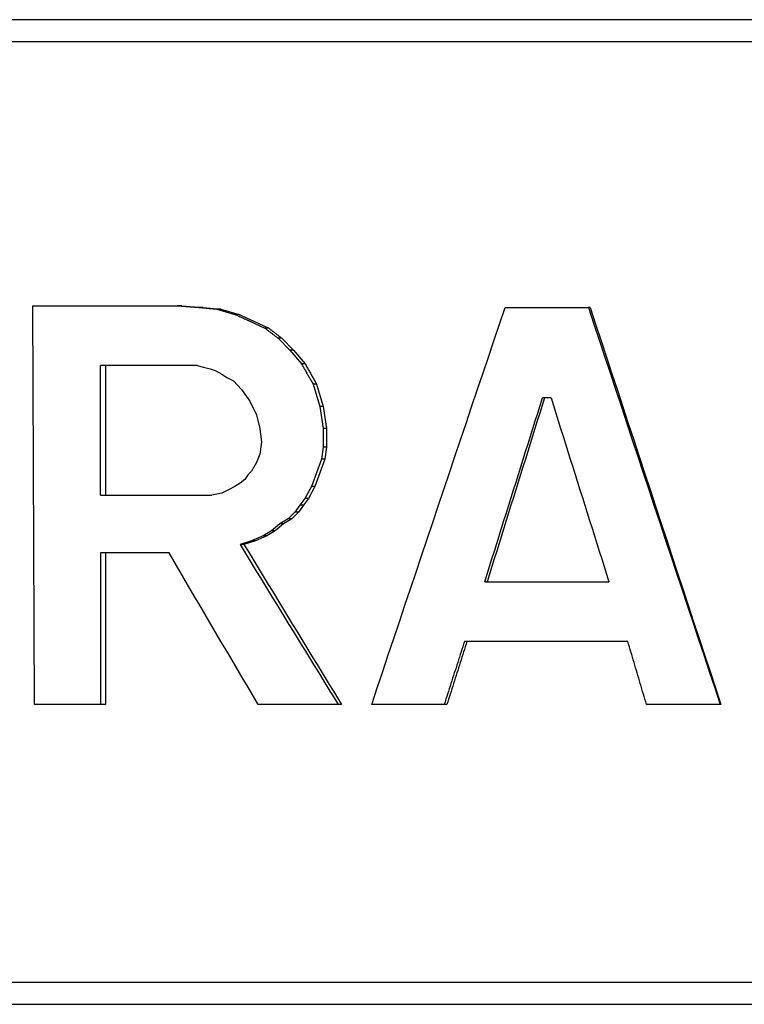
# Model space of a CAD drawing. Header units: millimetres. Extents: x 66 to 3962, y 36 to 312.
# Tile 4 of 9: x 321 to 326, y 208 to 215. Entities that reach past the tile are written whole.
import ezdxf

# ---------------------------------------------------------------- set-up
doc = ezdxf.new("R2010")
doc.units = ezdxf.units.MM
doc.layers.add('DETAIL', color=2, linetype='Continuous')

msp = doc.modelspace()

# ---------------------------------------------------------------- linework, layer by layer
at = {"layer": 'DETAIL'}
for p, q in [((332.7018, 214.7679), (317.3214, 214.7679)), ((332.5675, 214.6216), (317.4289, 214.6216)), ((321.2196, 210.2516), (321.2088, 212.8805)), ((321.2088, 212.8805), (322.1619, 212.8805)), ((322.1909, 212.8805), (322.1619, 212.8805)), ((322.1619, 212.8805), (322.3027, 212.869)), ((322.1909, 212.8805), (322.3308, 212.869)), ((322.3308, 212.869), (322.3027, 212.869)), ((322.3027, 212.869), (322.4225, 212.8579)), ((322.3308, 212.869), (322.4497, 212.8579)), ((324.3228, 212.869), (324.8723, 212.869)), ((324.8833, 212.869), (324.8723, 212.869)), ((322.4497, 212.8579), (322.4225, 212.8579)), ((322.4225, 212.8579), (322.5421, 212.8243)), ((322.4497, 212.8579), (322.5686, 212.8243)), ((322.5686, 212.8243), (322.5421, 212.8243)), ((322.6405, 212.7792), (322.739, 212.7341)), ((322.6663, 212.7792), (322.7642, 212.7341)), ((322.7642, 212.7341), (322.739, 212.7341)), ((322.8511, 212.6669), (322.8266, 212.6669)), ((322.8266, 212.6669), (322.9034, 212.5882)), ((322.8511, 212.6669), (322.9275, 212.5882)), ((322.9275, 212.5882), (322.9034, 212.5882)), ((322.9034, 212.5882), (322.9803, 212.4985)), ((322.9275, 212.5882), (323.0039, 212.4985)), ((321.6561, 211.6332), (321.6561, 212.487)), ((322.292, 212.487), (321.6561, 212.487)), ((321.6884, 212.487), (321.6884, 211.6332)), ((322.292, 212.487), (322.3356, 212.4759)), ((322.3356, 212.4759), (322.3788, 212.4649)), ((323.0039, 212.4985), (322.9803, 212.4985)), ((322.3788, 212.4649), (322.4114, 212.4534)), ((322.4114, 212.4534), (322.455, 212.4308)), ((322.455, 212.4308), (322.4876, 212.4087)), ((322.4876, 212.4087), (322.5314, 212.3862)), ((322.5314, 212.3862), (322.5859, 212.33)), ((323.0804, 212.3636), (323.0574, 212.3636)), ((323.0574, 212.3636), (323.1012, 212.2177)), ((323.0804, 212.3636), (323.1239, 212.2177)), ((322.5859, 212.33), (322.6405, 212.2513)), ((322.6405, 212.2513), (322.6844, 212.1615)), ((323.1239, 212.2177), (323.1012, 212.2177)), ((323.1012, 212.2177), (323.1233, 212.0714)), ((323.1239, 212.2177), (323.1459, 212.0714)), ((324.6253, 212.2739), (324.5692, 212.2739)), ((322.6844, 212.1615), (322.7059, 212.0714)), ((322.7059, 212.0714), (322.7171, 211.9816)), ((323.1459, 212.0714), (323.1233, 212.0714)), ((323.1233, 212.0714), (323.1233, 211.948)), ((323.1459, 212.0714), (323.1459, 211.948)), ((322.7171, 211.9816), (322.7059, 211.9029)), ((322.7059, 211.9029), (322.6844, 211.8468)), ((323.1233, 211.948), (323.1124, 211.8693)), ((323.1459, 211.948), (323.1233, 211.948)), ((323.1459, 211.948), (323.1351, 211.8693)), ((322.6844, 211.8468), (322.6512, 211.7906)), ((323.1124, 211.8693), (323.0791, 211.7796)), ((323.1351, 211.8693), (323.1019, 211.7796)), ((323.1351, 211.8693), (323.1124, 211.8693)), ((322.6297, 211.7681), (322.6078, 211.7345)), ((322.6512, 211.7906), (322.6297, 211.7681)), ((323.0791, 211.7796), (323.0461, 211.6894)), ((323.1019, 211.7796), (323.0692, 211.6894)), ((322.5752, 211.7119), (322.5421, 211.6894)), ((322.6078, 211.7345), (322.5752, 211.7119)), ((321.6561, 211.6332), (322.3899, 211.6332)), ((322.455, 211.6447), (322.3899, 211.6332)), ((322.4988, 211.6672), (322.455, 211.6447)), ((322.5421, 211.6894), (322.4988, 211.6672)), ((323.0461, 211.6894), (323.0024, 211.6107)), ((323.0692, 211.6894), (323.0258, 211.6107)), ((323.0692, 211.6894), (323.0461, 211.6894)), ((322.9691, 211.566), (322.9362, 211.5209)), ((322.9927, 211.566), (322.9601, 211.5209)), ((323.0024, 211.6107), (322.9691, 211.566)), ((322.9927, 211.566), (322.9691, 211.566)), ((323.0258, 211.6107), (322.9927, 211.566)), ((323.0258, 211.6107), (323.0024, 211.6107)), ((322.9362, 211.5209), (322.8922, 211.4762)), ((322.9601, 211.5209), (322.9163, 211.4762)), ((322.9601, 211.5209), (322.9362, 211.5209)), ((322.8373, 211.4422), (322.7826, 211.3976)), ((322.8618, 211.4422), (322.8074, 211.3976)), ((322.8922, 211.4762), (322.8373, 211.4422)), ((322.8618, 211.4422), (322.8373, 211.4422)), ((322.9163, 211.4762), (322.8618, 211.4422)), ((322.9163, 211.4762), (322.8922, 211.4762)), ((322.7826, 211.3976), (322.7278, 211.3635)), ((322.8074, 211.3976), (322.7531, 211.3635)), ((322.8074, 211.3976), (322.7826, 211.3976)), ((322.6512, 211.3299), (322.5752, 211.3074)), ((322.6014, 211.3074), (322.5752, 211.3074)), ((322.677, 211.3299), (322.6014, 211.3074)), ((322.7278, 211.3635), (322.6512, 211.3299)), ((322.677, 211.3299), (322.6512, 211.3299)), ((322.7531, 211.3635), (322.677, 211.3299)), ((322.7531, 211.3635), (322.7278, 211.3635)), ((322.1079, 211.2512), (321.6561, 211.2512)), ((321.6561, 211.2512), (321.6561, 210.2516)), ((321.6884, 211.2512), (321.6884, 210.2516)), ((324.1886, 211.0602), (325.0073, 211.0602)), ((325.1313, 210.6672), (324.0546, 210.6672)), ((321.6561, 210.2516), (321.2196, 210.2516)), ((321.6884, 210.2516), (321.6561, 210.2516)), ((323.2226, 210.2516), (322.6951, 210.2516)), ((323.2446, 210.2516), (323.2226, 210.2516)), ((323.9212, 210.2516), (323.4436, 210.2516)), ((323.9386, 210.2516), (323.9212, 210.2516)), ((325.7403, 210.2516), (325.255, 210.2516)), ((325.7456, 210.2516), (325.7403, 210.2516)), ((317.4289, 208.4203), (332.5675, 208.4203)), ((317.3214, 208.2743), (332.7018, 208.2743))]:
    msp.add_line(p, q, dxfattribs=at)
at = {"layer": 'DETAIL', "flags": 128}
for points in [[(323.4436, 210.2516), (323.48, 210.3606), (323.5165, 210.4697), (323.5529, 210.5787), (323.5894, 210.6878), (323.626, 210.7968), (323.6625, 210.9059), (323.699, 211.015), (323.7356, 211.124), (323.7722, 211.2331), (323.8088, 211.3421), (323.8454, 211.4512), (323.882, 211.5603), (323.9187, 211.6693), (323.9553, 211.7784), (323.992, 211.8874), (324.0287, 211.9965), (324.0654, 212.1055), (324.1021, 212.2146), (324.1389, 212.3237), (324.1756, 212.4327), (324.2124, 212.5418), (324.2492, 212.6508), (324.286, 212.7599), (324.3228, 212.869)], [(324.8723, 212.869), (324.9084, 212.7599), (324.9445, 212.6508), (324.9806, 212.5418), (325.0167, 212.4327), (325.0528, 212.3237), (325.0889, 212.2146), (325.125, 212.1055), (325.1612, 211.9965), (325.1973, 211.8874), (325.2335, 211.7784), (325.2696, 211.6693), (325.3058, 211.5603), (325.342, 211.4512), (325.3781, 211.3421), (325.4143, 211.2331), (325.4505, 211.124), (325.4867, 211.015), (325.5229, 210.9059), (325.5592, 210.7968), (325.5954, 210.6878), (325.6316, 210.5787), (325.6678, 210.4697), (325.7041, 210.3606), (325.7403, 210.2516)], [(324.8833, 212.869), (324.9192, 212.7599), (324.955, 212.6508), (324.9909, 212.5418), (325.0267, 212.4327), (325.0626, 212.3237), (325.0985, 212.2146), (325.1344, 212.1055), (325.1703, 211.9965), (325.2062, 211.8874), (325.2421, 211.7784), (325.278, 211.6693), (325.3139, 211.5603), (325.3499, 211.4512), (325.3858, 211.3421), (325.4218, 211.2331), (325.4577, 211.124), (325.4937, 211.015), (325.5297, 210.9059), (325.5656, 210.7968), (325.6016, 210.6878), (325.6376, 210.5787), (325.6736, 210.4697), (325.7096, 210.3606), (325.7456, 210.2516)], [(322.5421, 212.8243), (322.5462, 212.8224), (322.5503, 212.8205), (322.5544, 212.8187), (322.5585, 212.8168), (322.5626, 212.8149), (322.5667, 212.813), (322.5708, 212.8111), (322.5749, 212.8093), (322.579, 212.8074), (322.5831, 212.8055), (322.5872, 212.8036), (322.5913, 212.8018), (322.5954, 212.7999), (322.5995, 212.798), (322.6036, 212.7961), (322.6077, 212.7942), (322.6118, 212.7924), (322.6159, 212.7905), (322.62, 212.7886), (322.6241, 212.7867), (322.6282, 212.7848), (322.6323, 212.783), (322.6364, 212.7811), (322.6405, 212.7792)], [(322.5686, 212.8243), (322.5726, 212.8224), (322.5767, 212.8205), (322.5808, 212.8187), (322.5848, 212.8168), (322.5889, 212.8149), (322.593, 212.813), (322.597, 212.8111), (322.6011, 212.8093), (322.6052, 212.8074), (322.6093, 212.8055), (322.6133, 212.8036), (322.6174, 212.8018), (322.6215, 212.7999), (322.6255, 212.798), (322.6296, 212.7961), (322.6337, 212.7942), (322.6378, 212.7924), (322.6418, 212.7905), (322.6459, 212.7886), (322.65, 212.7867), (322.6541, 212.7848), (322.6581, 212.783), (322.6622, 212.7811), (322.6663, 212.7792)], [(322.739, 212.7341), (322.7427, 212.7313), (322.7463, 212.7285), (322.75, 212.7257), (322.7536, 212.7229), (322.7573, 212.7201), (322.7609, 212.7173), (322.7646, 212.7145), (322.7682, 212.7117), (322.7718, 212.7089), (322.7755, 212.7061), (322.7791, 212.7033), (322.7828, 212.7005), (322.7864, 212.6977), (322.7901, 212.6949), (322.7937, 212.6921), (322.7974, 212.6893), (322.801, 212.6865), (322.8047, 212.6837), (322.8083, 212.6809), (322.812, 212.6781), (322.8156, 212.6753), (322.8193, 212.6725), (322.8229, 212.6697), (322.8266, 212.6669)], [(322.7642, 212.7341), (322.7678, 212.7313), (322.7714, 212.7285), (322.7751, 212.7257), (322.7787, 212.7229), (322.7823, 212.7201), (322.7859, 212.7173), (322.7895, 212.7145), (322.7932, 212.7117), (322.7968, 212.7089), (322.8004, 212.7061), (322.804, 212.7033), (322.8076, 212.7005), (322.8113, 212.6977), (322.8149, 212.6949), (322.8185, 212.6921), (322.8221, 212.6893), (322.8258, 212.6865), (322.8294, 212.6837), (322.833, 212.6809), (322.8366, 212.6781), (322.8403, 212.6753), (322.8439, 212.6725), (322.8475, 212.6697), (322.8511, 212.6669)], [(322.9803, 212.4985), (322.9836, 212.4928), (322.9868, 212.4872), (322.99, 212.4816), (322.9932, 212.476), (322.9964, 212.4704), (322.9996, 212.4647), (323.0028, 212.4591), (323.006, 212.4535), (323.0092, 212.4479), (323.0124, 212.4423), (323.0156, 212.4366), (323.0189, 212.431), (323.0221, 212.4254), (323.0253, 212.4198), (323.0285, 212.4142), (323.0317, 212.4086), (323.0349, 212.4029), (323.0381, 212.3973), (323.0413, 212.3917), (323.0445, 212.3861), (323.0478, 212.3805), (323.051, 212.3748), (323.0542, 212.3692), (323.0574, 212.3636)], [(323.0039, 212.4985), (323.0071, 212.4928), (323.0103, 212.4872), (323.0135, 212.4816), (323.0166, 212.476), (323.0198, 212.4704), (323.023, 212.4647), (323.0262, 212.4591), (323.0294, 212.4535), (323.0326, 212.4479), (323.0358, 212.4423), (323.039, 212.4366), (323.0422, 212.431), (323.0453, 212.4254), (323.0485, 212.4198), (323.0517, 212.4142), (323.0549, 212.4086), (323.0581, 212.4029), (323.0613, 212.3973), (323.0645, 212.3917), (323.0677, 212.3861), (323.0709, 212.3805), (323.0741, 212.3748), (323.0772, 212.3692), (323.0804, 212.3636)], [(324.1886, 211.0602), (324.2044, 211.1108), (324.2203, 211.1613), (324.2361, 211.2119), (324.2519, 211.2625), (324.2678, 211.313), (324.2836, 211.3636), (324.2995, 211.4142), (324.3153, 211.4648), (324.3312, 211.5153), (324.347, 211.5659), (324.3629, 211.6165), (324.3787, 211.667), (324.3946, 211.7176), (324.4105, 211.7682), (324.4263, 211.8187), (324.4422, 211.8693), (324.4581, 211.9199), (324.4739, 211.9704), (324.4898, 212.021), (324.5057, 212.0716), (324.5216, 212.1221), (324.5374, 212.1727), (324.5533, 212.2233), (324.5692, 212.2739)], [(324.5822, 212.2739), (324.5665, 212.2233), (324.5507, 212.1727), (324.5349, 212.1221), (324.5191, 212.0716), (324.5034, 212.021), (324.4876, 211.9704), (324.4718, 211.9199), (324.4561, 211.8693), (324.4403, 211.8187), (324.4245, 211.7682), (324.4088, 211.7176), (324.393, 211.667), (324.3773, 211.6165), (324.3615, 211.5659), (324.3458, 211.5153), (324.33, 211.4648), (324.3143, 211.4142), (324.2985, 211.3636), (324.2828, 211.313), (324.2671, 211.2625), (324.2513, 211.2119), (324.2356, 211.1613), (324.2199, 211.1108), (324.2042, 211.0602)], [(324.6253, 212.2739), (324.6412, 212.2233), (324.657, 212.1727), (324.6729, 212.1221), (324.6888, 212.0716), (324.7048, 212.021), (324.7207, 211.9704), (324.7366, 211.9199), (324.7525, 211.8693), (324.7684, 211.8187), (324.7843, 211.7682), (324.8002, 211.7176), (324.8161, 211.667), (324.8321, 211.6165), (324.848, 211.5659), (324.8639, 211.5153), (324.8798, 211.4648), (324.8958, 211.4142), (324.9117, 211.3636), (324.9276, 211.313), (324.9435, 211.2625), (324.9595, 211.2119), (324.9754, 211.1613), (324.9914, 211.1108), (325.0073, 211.0602)], [(322.5752, 211.3074), (322.602, 211.2634), (322.6288, 211.2194), (322.6557, 211.1754), (322.6826, 211.1314), (322.7095, 211.0874), (322.7364, 211.0434), (322.7633, 210.9994), (322.7902, 210.9554), (322.8171, 210.9114), (322.8441, 210.8674), (322.871, 210.8234), (322.898, 210.7795), (322.925, 210.7355), (322.952, 210.6915), (322.979, 210.6475), (323.006, 210.6035), (323.0331, 210.5595), (323.0601, 210.5155), (323.0872, 210.4715), (323.1142, 210.4275), (323.1413, 210.3835), (323.1684, 210.3395), (323.1955, 210.2955), (323.2226, 210.2516)], [(322.6014, 211.3074), (322.628, 211.2634), (322.6547, 211.2194), (322.6814, 211.1754), (322.7081, 211.1314), (322.7348, 211.0874), (322.7615, 211.0434), (322.7883, 210.9994), (322.815, 210.9554), (322.8418, 210.9114), (322.8685, 210.8674), (322.8953, 210.8234), (322.9221, 210.7795), (322.9489, 210.7355), (322.9757, 210.6915), (323.0026, 210.6475), (323.0294, 210.6035), (323.0563, 210.5595), (323.0831, 210.5155), (323.11, 210.4715), (323.1369, 210.4275), (323.1638, 210.3835), (323.1907, 210.3395), (323.2176, 210.2955), (323.2446, 210.2516)], [(322.6951, 210.2516), (322.6705, 210.2932), (322.6459, 210.3349), (322.6214, 210.3765), (322.5968, 210.4182), (322.5722, 210.4598), (322.5477, 210.5015), (322.5231, 210.5431), (322.4986, 210.5848), (322.4741, 210.6264), (322.4496, 210.6681), (322.4251, 210.7097), (322.4006, 210.7514), (322.3762, 210.793), (322.3517, 210.8347), (322.3273, 210.8763), (322.3029, 210.918), (322.2784, 210.9596), (322.254, 211.0013), (322.2296, 211.0429), (322.2053, 211.0846), (322.1809, 211.1262), (322.1565, 211.1679), (322.1322, 211.2096), (322.1079, 211.2512)], [(324.0546, 210.6672), (324.0491, 210.6498), (324.0435, 210.6325), (324.0379, 210.6152), (324.0324, 210.5979), (324.0268, 210.5806), (324.0213, 210.5633), (324.0157, 210.5459), (324.0101, 210.5286), (324.0046, 210.5113), (323.999, 210.494), (323.9935, 210.4767), (323.9879, 210.4594), (323.9823, 210.442), (323.9768, 210.4247), (323.9712, 210.4074), (323.9657, 210.3901), (323.9601, 210.3728), (323.9546, 210.3555), (323.949, 210.3381), (323.9435, 210.3208), (323.9379, 210.3035), (323.9324, 210.2862), (323.9268, 210.2689), (323.9212, 210.2516)], [(324.071, 210.6672), (324.0655, 210.6498), (324.06, 210.6325), (324.0545, 210.6152), (324.049, 210.5979), (324.0434, 210.5806), (324.0379, 210.5633), (324.0324, 210.5459), (324.0269, 210.5286), (324.0213, 210.5113), (324.0158, 210.494), (324.0103, 210.4767), (324.0048, 210.4594), (323.9993, 210.442), (323.9937, 210.4247), (323.9882, 210.4074), (323.9827, 210.3901), (323.9772, 210.3728), (323.9717, 210.3555), (323.9662, 210.3381), (323.9606, 210.3208), (323.9551, 210.3035), (323.9496, 210.2862), (323.9441, 210.2689), (323.9386, 210.2516)], [(325.255, 210.2516), (325.2499, 210.2689), (325.2447, 210.2862), (325.2395, 210.3035), (325.2344, 210.3208), (325.2292, 210.3381), (325.2241, 210.3555), (325.2189, 210.3728), (325.2138, 210.3901), (325.2086, 210.4074), (325.2035, 210.4247), (325.1983, 210.442), (325.1932, 210.4594), (325.188, 210.4767), (325.1828, 210.494), (325.1777, 210.5113), (325.1725, 210.5286), (325.1674, 210.5459), (325.1622, 210.5633), (325.1571, 210.5806), (325.1519, 210.5979), (325.1468, 210.6152), (325.1416, 210.6325), (325.1365, 210.6498), (325.1313, 210.6672)]]:
    msp.add_lwpolyline(points, dxfattribs=at)

doc.saveas('drawing.dxf')
